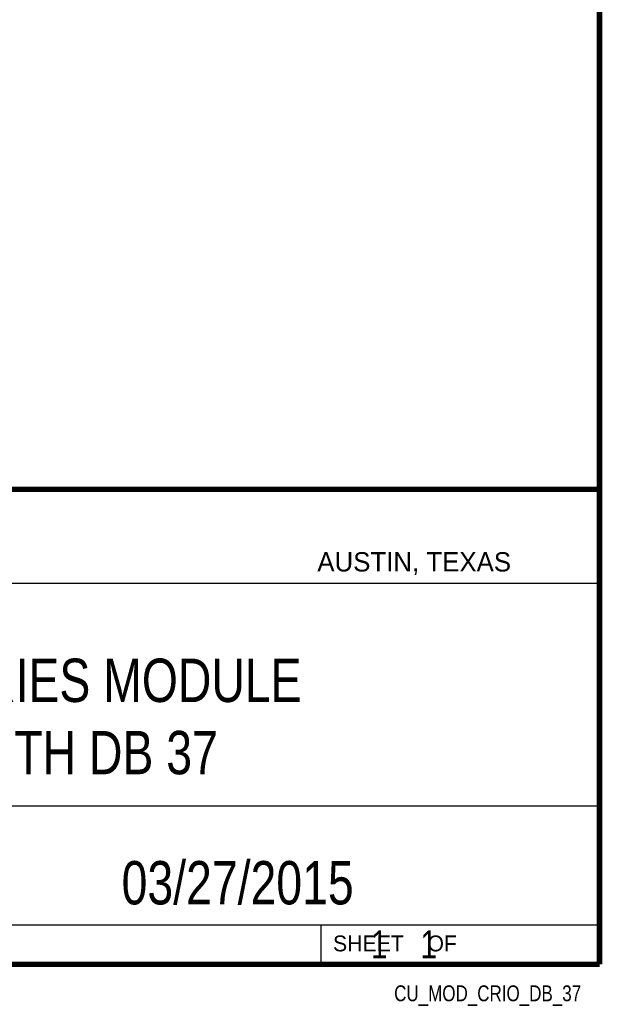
# Model space of a CAD drawing. Header units: inches. Extents: x 0.2 to 16.8, y 0.1 to 10.8.
# Tile 17 of 22: x 14.7 to 16.8, y 0.1 to 3.7. Entities that reach past the tile are written whole.
import ezdxf
from ezdxf.enums import TextEntityAlignment as Align

# ---------------------------------------------------------------- set-up
doc = ezdxf.new("R2010")
doc.units = ezdxf.units.IN
doc.header["$LTSCALE"] = 0.935
doc.header["$MEASUREMENT"] = 0
doc.layers.get('0').update_dxf_attribs({"linetype": 'CONTINUOUS'})
doc.styles.get("Standard").update_dxf_attribs({"font": 'txt', "width": 0.8})

msp = doc.modelspace()

# ---------------------------------------------------------------- linework, layer by layer
at = {"color": 2, "linetype": 'Continuous'}
for p, q in [((13.0652, 1.9695), (16.745, 1.9695)), ((16.745, 1.9695), (16.745, 0.2605)), ((13.0653, 1.6329), (16.75, 1.6329)), ((13.0652, 0.8295), (16.745, 0.8295)), ((13.0652, 0.4005), (16.745, 0.4005)), ((15.745, 0.4005), (15.745, 0.2605)), ((13.0652, 0.2605), (16.745, 0.2605)), ((15.7462, 0.2607), (16.7462, 0.2607)), ((15.7462, 0.2607), (15.7462, 0.2602)), ((15.7462, 0.2602), (16.7462, 0.2602)), ((16.7462, 0.2607), (16.7462, 0.2602))]:
    msp.add_line(p, q, dxfattribs=at)
at = {"color": 7, "linetype": 'Continuous', "const_width": 0.02}
for points in [[(16.75, 0.2586), (16.75, 10.7586)], [(11.4718, 1.9702), (16.75, 1.9707)], [(0.25, 0.2586), (16.75, 0.2586)]]:
    msp.add_lwpolyline(points, dxfattribs=at)

# ---------------------------------------------------------------- texts
at = {"color": 2, "linetype": 'Continuous'}
for s, height, p in [('AUSTIN, TEXAS', 0.069617, (15.7327, 1.6745)), ('SHEET    OF', 0.057262, (15.7892, 0.3052))]:
    msp.add_text(s, height=height, dxfattribs=at).set_placement(p)
at = {"color": 2, "linetype": 'Continuous', "width": 0.8}
msp.add_text('CU_MOD_CRIO_DB_37', height=0.057262, dxfattribs=at).set_placement((16.6837, 0.1254), align=Align.RIGHT)
at = {"color": 7, "linetype": 'Continuous'}
for s, insert, char_height, width, attachment_point in [('C SERIES MODULE\\PWITH DB 37', (14.9051, 1.3603), 0.15625, 1.875, 2), ('{03/27/2015 }', (15.4455, 0.6307), 0.15625, 1.375, 2), ('    1    1', (15.8075, 0.3805), 0.1, 0.8, 1)]:
    msp.add_mtext(s, dxfattribs=dict(at, insert=insert, char_height=char_height, width=width, attachment_point=attachment_point))

doc.saveas('drawing.dxf')
